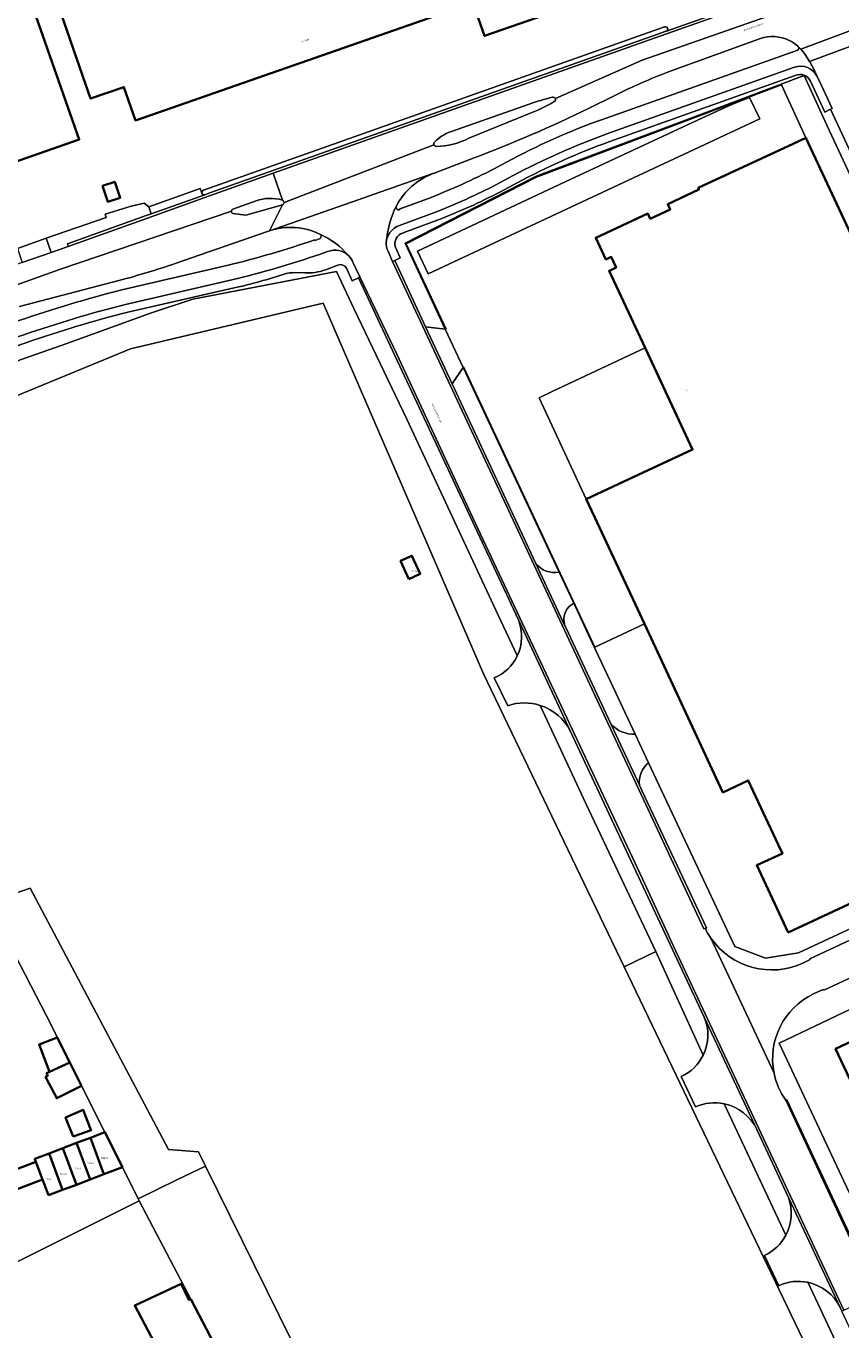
# Model space of a CAD drawing. Header units: metres. Extents: x 197700 to 204338, y 317132 to 325229.
# Tile 32 of 256: x 198815 to 198982, y 318902 to 319169. Entities that reach past the tile are written whole.
import ezdxf
from ezdxf.enums import TextEntityAlignment as Align

# ---------------------------------------------------------------- set-up
doc = ezdxf.new("R2010")
doc.units = ezdxf.units.M
for name, color, linetype, lineweight in [('B-WE-GR-GRAS-GV', 60, 'Continuous', 13), ('B-WE-IE-TERREINAFSCHEIDING_KUNSTMATIG_HEKWERK-G', 20, 'IE-TERREINAFSCHEIDING-KUNSTMATIG', 18), ('B-WE-IE-TERREINAFSCHEIDING_KUNSTMATIG_MUUR-G', 90, 'IE-TERREINAFSCHEIDING-KUNSTMATIG-DICHT', 18), ('B-WE-OG-BEBOUWING-GV', 7, 'Continuous', 35), ('B-WE-OG-BEBOUWING-T18', 10, 'Continuous', 18), ('B-WE-OG-TERREIN_CULTUURSCHEIDING-GV', 7, 'Continuous', 18), ('B-WE-OG-TERREIN_ERF-GV', 7, 'Continuous', 18), ('B-WE-OG-TOPOGRAFIE-T18', 10, 'Continuous', 18), ('B-WE-VH-VERHARDING_ASFALT-GV', 252, 'Continuous', 18), ('B-WE-VH-VERHARDING_BEDRIJFSVLOERPLAAT-GV', 252, 'Continuous', 18), ('B-WE-VH-VERHARDING_BETONSTRAATSTEEN-GV', 252, 'Continuous', 18), ('B-WE-VH-VERHARDING_GESLOTEN-GV', 252, 'Continuous', 18), ('B-WE-VH-VERHARDING_OPEN-GV', 252, 'Continuous', 18), ('B-WE-VH-VERHARDING_TEGEL-GV', 252, 'Continuous', 18)]:
    doc.layers.add(name, color=color, linetype=linetype, lineweight=lineweight)
doc.styles.add('NLCS-ISO-M200-T18', font='NLCS-ISO.ttf', dxfattribs={"height": 0.36})
doc.linetypes.add('IE-TERREINAFSCHEIDING-KUNSTMATIG', pattern='A,4,[82,NLCS.SHX,S=0.75,R=90,X=0,Y=0],4,-2', length=10)
doc.linetypes.add('IE-TERREINAFSCHEIDING-KUNSTMATIG-DICHT', pattern='A,8,-1,[82,NLCS.SHX,S=0.75,R=90,X=0,Y=0],-1', length=10)

msp = doc.modelspace()

# ---------------------------------------------------------------- linework, layer by layer
at = {"layer": 'B-WE-GR-GRAS-GV'}
for points in [[(198836.293, 319102.72), (198776.394, 319078.033), (198771.745, 319076.117), (198751.306, 319065.6), (198786.678, 318972.495), (198802.727, 318985.177), (198804.736, 318988.525), (198815.799, 318992.376), (198844.08, 318938.927), (198850.194, 318938.456), (198851.652, 318935.499), (198886.8, 318864.205), (198911.694, 318823.468), (198935.378, 318770.25), (199017.754, 318808.356), (198937.21, 318976.302), (198908.469, 319036.231), (198875.727, 319112.034)], [(198895.546, 319056.669), (198893.249, 319055.607), (198891.534, 319059.313), (198893.831, 319060.375)]]:
    msp.add_lwpolyline(points, close=True, dxfattribs=at)
at = {"layer": 'B-WE-IE-TERREINAFSCHEIDING_KUNSTMATIG_HEKWERK-G'}
for points in [[(198900.653, 319106.745), (198892.433, 319124.298), (198919.236, 319137.985), (198953.079, 319150.715), (198974.041, 319158.586), (198978.667, 319148.435), (199000.967, 319100.675)], [(198881.983, 319110.956), (198878.414, 319118.523)], [(198840.395, 319110.005), (198849.07, 319112.827)], [(198892.79, 319088.305), (198881.983, 319110.956)], [(198823.304, 319103.796), (198840.395, 319110.005)], [(198904.327, 319098.897), (198900.653, 319106.745)], [(198800.334, 319095.724), (198823.304, 319103.796)], [(198923.946, 319057), (198904.327, 319098.897)], [(198911.486, 319048.246), (198892.79, 319088.305)], [(198926.915, 319050.662), (198923.946, 319057)], [(198939.476, 319023.884), (198934.413, 319034.671), (198930.774, 319042.42), (198926.915, 319050.662)], [(198915.281, 319040.096), (198911.486, 319048.246)], [(199025.564, 319047.947), (199039.356, 319018.373), (199039.396, 319012.637), (199034.081, 319007.663), (199024.458, 319003.21), (198972.847, 318979.175), (198966.123, 318978.026), (198959.867, 318980.446), (198942.225, 319018.029)], [(198929.432, 319009.703), (198920.092, 319029.761)], [(198942.225, 319018.029), (198939.476, 319023.884)], [(198943.744, 318979.418), (198929.432, 319009.703)], [(198968.917, 318960.689), (199040.945, 318995.043)], [(198819.071, 318966.406), (198811.742, 318980.682)], [(198943.744, 318979.418), (198937.21, 318976.302)], [(198831.092, 318942.472), (198819.071, 318966.406)], [(198983.213, 318930.094), (198968.917, 318960.689)], [(198837.869, 318928.863), (198834.684, 318935.325)], [(198851.652, 318935.499), (198845.772, 318932.695)], [(198845.772, 318932.695), (198837.869, 318928.863)], [(198805.275, 318912.041), (198838.107, 318928.41)], [(198837.869, 318928.863), (198838.107, 318928.41)], [(198838.107, 318928.41), (198848.643, 318908.316)]]:
    msp.add_lwpolyline(points, dxfattribs=at)
at = {"layer": 'B-WE-IE-TERREINAFSCHEIDING_KUNSTMATIG_MUUR-G'}
msp.add_lwpolyline([(198941.515, 319102.892), (198922.524, 319093.965)], dxfattribs=at)
at = {"layer": 'B-WE-OG-BEBOUWING-GV'}
for points in [[(198826.517, 319158.595), (198828.163, 319153.873), (198834.971, 319156.247), (198837.351, 319149.42), (198906.331, 319173.469), (198908.697, 319166.679), (198949.87, 319181.024), (198942.59, 319201.977), (198922.248, 319194.824), (198919.877, 319201.657), (198899.004, 319194.379), (198894.201, 319208.147), (198893.79, 319208.007), (198893.861, 319207.799), (198889.14, 319206.152), (198866.358, 319198.537), (198859.104, 319204.671), (198815.775, 319189.608)], [(198736.745, 319153.174), (198748.807, 319118.576), (198825.826, 319145.476), (198813.758, 319180.029)], [(198830.565, 319136.011), (198831.693, 319132.725), (198834.228, 319133.595), (198833.1, 319136.881)], [(198893.249, 319055.607), (198895.546, 319056.669), (198893.831, 319060.375), (198891.534, 319059.313)], [(199050.962, 318956.172), (199035.357, 318989.174), (198989.109, 318966.923), (198984.574, 318964.818), (198985.854, 318962.058), (198980.474, 318959.496), (198993.282, 318932.369), (198998.733, 318934.853), (198999.996, 318932.206), (199004.507, 318934.341)], [(198823.882, 318956.716), (198821.322, 318961.799), (198817.626, 318960.37), (198819.73, 318954.821)], [(198818.945, 318953.8), (198819.086, 318953.525), (198821.227, 318949.4), (198826.295, 318951.926), (198823.882, 318956.716), (198819.73, 318954.821), (198819.154, 318954.558), (198819.388, 318954.009)], [(198824.603, 318941.559), (198828.254, 318942.874), (198828.102, 318943.269), (198826.664, 318947.005), (198823.058, 318945.484)], [(198822.49, 318939.195), (198825.242, 318931.729), (198828.039, 318932.794), (198825.299, 318940.265)], [(198825.299, 318940.265), (198828.039, 318932.794), (198830.851, 318933.865), (198828.117, 318941.339)], [(198834.684, 318935.325), (198831.092, 318942.472), (198828.117, 318941.339), (198830.851, 318933.865)], [(198810.203, 318933.834), (198809.176, 318936.529), (198806.311, 318935.442), (198805.119, 318938.581), (198796.687, 318935.379), (198799.062, 318929.124), (198801.309, 318929.977), (198807.046, 318932.155), (198808.267, 318928.94), (198818.32, 318932.769), (198816.956, 318936.406)], [(198819.543, 318929.559), (198822.422, 318930.655), (198819.672, 318938.122), (198816.729, 318937.001), (198816.956, 318936.406), (198818.32, 318932.769)], [(198825.242, 318931.729), (198822.49, 318939.195), (198819.672, 318938.122), (198822.422, 318930.655)], [(198834.777, 318884.444), (198846.988, 318888.571), (198846.152, 318890.174), (198852.691, 318893.588), (198852.247, 318894.543), (198855.066, 318896.015), (198848.643, 318908.316), (198848.221, 318908.173), (198846.694, 318911.454), (198837.198, 318907.033), (198842.561, 318896.763), (198831.39, 318890.93)]]:
    msp.add_lwpolyline(points, close=True, dxfattribs=at)
msp.add_lwpolyline([(199022.674, 319042.451), (198974.41, 319145.869), (198971.78, 319144.648), (198952.368, 319135.617), (198952.435, 319135.477), (198952.535, 319135.266), (198946.156, 319132.266), (198946.64, 319131.186), (198942.566, 319129.297), (198942.064, 319130.365), (198931.439, 319125.404), (198933.509, 319120.99), (198934.59, 319121.477), (198935.578, 319119.304), (198934.525, 319118.799), (198934.292, 319118.687), (198934.161, 319118.624), (198941.515, 319102.892), (198951.235, 319082.098), (198934.972, 319074.51), (198929.501, 319071.944), (198931.242, 319068.185), (198941.364, 319046.456), (198957.427, 319011.977), (198962.618, 319014.402), (198968.732, 319001.301), (198969.584, 318999.475), (198964.382, 318997.047), (198970.773, 318983.329), (199036.049, 319013.792)], dxfattribs=at)
at = {"layer": 'B-WE-OG-TERREIN_CULTUURSCHEIDING-GV'}
for points in [[(198965.087, 319166.169), (198961.913, 319165.027), (198946.315, 319159.318)], [(198972.876, 319164.473), (198972.73, 319164.616)], [(198932.595, 319149.562), (198971.606, 319163.405), (198971.638, 319163.358), (198972.691, 319163.772)], [(198890.329, 319120.753), (198896.656, 319107.159), (198900.653, 319106.745), (198892.433, 319124.298), (198919.236, 319137.985), (198953.079, 319150.715), (198974.041, 319158.586), (198978.667, 319148.435), (199000.967, 319100.675), (199001.115, 319105.195), (199000.35, 319106.829), (198979.428, 319151.684), (198978.247, 319151.106), (198975.329, 319157.448)], [(198972.226, 319158.588), (198934.314, 319145.103)], [(198935.342, 319154.531), (198929.946, 319151.841)], [(198906.58, 319141.764), (198898.619, 319138.706), (198898.459, 319138.651), (198898.298, 319138.593)], [(198910.493, 319139.451), (198913.164, 319140.879)], [(198915.383, 319136.664), (198912.701, 319135.207)], [(198891.293, 319131.13), (198891.257, 319131.246), (198897.766, 319133.659)], [(198890.671, 319131.888), (198890.66, 319131.866)], [(198899.943, 319129.371), (198892.056, 319126.428)], [(198864.716, 319126.835), (198864.706, 319126.832), (198864.518, 319126.768), (198864.32, 319126.697), (198845.433, 319120.125)], [(198873.974, 319124.986), (198874.001, 319124.854), (198874.956, 319125.184)], [(198890.462, 319123.487), (198891.472, 319121.275), (198890.329, 319120.753)], [(198834.566, 319114.755), (198855.993, 319119.716)], [(198878.667, 319119.826), (198876.183, 319118.855)], [(198915.603, 319047.282), (198882.934, 319117.236), (198881.655, 319116.633), (198880.488, 319119.166)], [(198748.3, 319067.106), (198748.373, 319066.489), (198749.227, 319068.23), (198750.501, 319069.326), (198768.422, 319079.841), (198774.226, 319083.317), (198783.713, 319088.998), (198786.674, 319090.465), (198790.579, 319092.108), (198800.334, 319095.724), (198823.304, 319103.796), (198840.395, 319110.005), (198849.07, 319112.827), (198878.414, 319118.523), (198881.983, 319110.956), (198892.79, 319088.305), (198911.486, 319048.246), (198915.281, 319040.096), (198915.384, 319039.864)], [(198833.952, 319116.649), (198813.625, 319111.345)], [(198871.935, 319118.232), (198869.856, 319118.272)], [(198857.478, 319115.137), (198835.743, 319110.19)], [(198923.946, 319057), (198904.327, 319098.897), (198902.076, 319095.513), (198918.16, 319060.956), (198919.094, 319058.949), (198919.166, 319058.796)], [(198939.476, 319023.884), (198934.413, 319034.671), (198930.774, 319042.42), (198926.915, 319050.662)], [(199025.564, 319047.947), (199039.356, 319018.373), (199039.396, 319012.637), (199034.081, 319007.663), (199024.458, 319003.21), (198972.847, 318979.175), (198966.123, 318978.026), (198959.867, 318980.446), (198942.225, 319018.029)], [(198925.136, 319046.063), (198925.377, 319045.548), (198934.543, 319025.962)], [(198920.092, 319029.761), (198929.432, 319009.703), (198943.744, 318979.418), (198953.4, 318958.22)], [(198953.571, 318966.017), (198926.216, 319024.555)], [(198940.376, 319013.416), (198940.918, 319012.249), (198954.048, 318984.252)], [(198983.213, 318930.094), (198968.917, 318960.689), (199040.945, 318995.043), (199041.225, 318995.176), (199048.714, 318998.704), (199057.23, 319002.716), (199058.671, 319003.399), (199055.889, 319009.534)], [(198973.879, 318977.094), (198975.284, 318977.759), (198975.191, 318977.906), (199034.594, 319005.656)], [(199037.477, 318999.221), (198978.024, 318971.497), (198977.933, 318971.66), (198975.939, 318970.735)], [(198954.048, 318984.252), (198953.868, 318984.183), (198954.102, 318983.56)], [(198957.688, 318948.272), (198970.287, 318921.373)], [(198970.287, 318948.981), (198970.473, 318949.063), (198989.072, 318909.282), (198993.701, 318899.381)], [(198970.839, 318929.121), (198964.392, 318943.011)], [(198974.804, 318911.759), (199022.274, 318810.447), (199025.216, 318804.169), (199027.632, 318805.454), (199028.142, 318806.569), (199027.34, 318808.286), (198981.724, 318905.842), (198981.371, 318906.597)]]:
    msp.add_lwpolyline(points, dxfattribs=at)
for points in [[(198970.957, 319165.785, 0.1983393), (198965.087, 319166.169)], [(198972.73, 319164.616, 0.065953), (198970.957, 319165.785)], [(198972.691, 319163.772, 0.5163011), (198972.876, 319164.473)], [(198946.315, 319159.318, 0.028367), (198935.342, 319154.531)], [(198975.329, 319157.448, 0.4125248), (198972.226, 319158.588)], [(198929.946, 319151.841, -0.0228541), (198906.58, 319141.764)], [(198913.164, 319140.879, -0.0363673), (198932.595, 319149.562)], [(198934.314, 319145.103, 0.0348741), (198915.383, 319136.664)], [(198898.298, 319138.593, 0.187853), (198890.671, 319131.888)], [(198897.766, 319133.659, 0.0255862), (198910.493, 319139.451)], [(198912.701, 319135.207, -0.0279382), (198899.943, 319129.371)], [(198890.66, 319131.866, 0.6347491), (198891.293, 319131.13)], [(198875.015, 319126.161, 0.1955732), (198864.716, 319126.835)], [(198855.993, 319119.716, 0.0226395), (198873.974, 319124.986)], [(198874.956, 319125.184, 0.6171093), (198875.015, 319126.161)], [(198892.056, 319126.428, 0.4139383), (198890.462, 319123.487)], [(198845.433, 319120.125, -0.0156902), (198833.952, 319116.649)], [(198880.488, 319119.166, 0.3585189), (198878.667, 319119.826)], [(198867.944, 319118.022, -0.0207872), (198857.478, 319115.137)], [(198869.856, 319118.272, 0.0782092), (198867.944, 319118.022)], [(198876.183, 319118.855, -0.1026663), (198871.935, 319118.232)], [(198793.052, 319100.476, -0.040736), (198834.566, 319114.755)], [(198835.743, 319110.19, 0.0413102), (198795.115, 319096.126)], [(198919.166, 319058.796, 0.2742731), (198923.946, 319057)], [(198926.915, 319050.662, 0.3824565), (198925.136, 319046.063)], [(198915.384, 319039.864, 0.2123434), (198915.603, 319047.282)], [(198926.216, 319024.555, 0.1991544), (198920.092, 319029.761)], [(198934.543, 319025.962, 0.2315521), (198939.476, 319023.884)], [(198942.225, 319018.029, 0.2651043), (198940.376, 319013.416)], [(198954.102, 318983.56, 0.0274798), (198954.981, 318982.139)], [(198954.981, 318982.139, 0.3654175), (198973.879, 318977.094)], [(198975.939, 318970.735, 0.3443278), (198967.875, 318954.545)], [(198953.4, 318958.22, 0.2204618), (198953.571, 318966.017)], [(198967.875, 318954.545, 0.1043192), (198970.287, 318948.981)], [(198964.392, 318943.011, 0.2331029), (198957.688, 318948.272)], [(198970.287, 318921.373, 0.2137694), (198970.839, 318929.121)], [(198981.371, 318906.597, 0.2333043), (198974.804, 318911.759)]]:
    msp.add_lwpolyline(points, format="xyb", dxfattribs=at)
msp.add_lwpolyline([(198819.05, 319125.305), (198820.066, 319122.409), (198823.587, 319123.642), (198823.438, 319124.149), (198839.5, 319129.933), (198840.524, 319130.299), (198840.06, 319131.738), (198839.106, 319132.468), (198836.455, 319131.897), (198831.126, 319130.209), (198831.327, 319129.566)], close=True, dxfattribs=at)
at = {"layer": 'B-WE-OG-TERREIN_ERF-GV'}
for points in [[(199000.967, 319100.675), (198978.667, 319148.435), (198974.041, 319158.586), (198953.079, 319150.715), (198919.236, 319137.985), (198892.433, 319124.298), (198900.653, 319106.745), (198900.832, 319106.726), (198892.688, 319124.18), (198919.314, 319137.813), (198953.013, 319150.494), (198969.433, 319156.666), (198974.41, 319145.869), (199022.674, 319042.451)], [(198915.384, 319039.864), (198915.281, 319040.096), (198911.486, 319048.246), (198892.79, 319088.305), (198881.983, 319110.956), (198878.414, 319118.523), (198849.07, 319112.827), (198840.395, 319110.005), (198823.304, 319103.796), (198800.334, 319095.724), (198790.579, 319092.108), (198786.674, 319090.465), (198783.713, 319088.998), (198774.226, 319083.317), (198776.394, 319078.033)], [(198776.394, 319078.033), (198836.293, 319102.72), (198875.727, 319112.034), (198908.469, 319036.231), (198937.21, 318976.302), (198943.744, 318979.418), (198929.432, 319009.703), (198920.092, 319029.761)], [(199036.049, 319013.792), (198970.773, 318983.329), (198964.382, 318997.047), (198969.584, 318999.475), (198968.732, 319001.301), (198962.618, 319014.402), (198957.427, 319011.977), (198941.364, 319046.456), (198931.229, 319041.679), (198904.403, 319099.011), (198904.327, 319098.897), (198923.946, 319057), (198926.915, 319050.662), (198930.774, 319042.42), (198934.413, 319034.671), (198939.476, 319023.884), (198942.225, 319018.029), (198959.867, 318980.446), (198966.123, 318978.026), (198972.847, 318979.175), (199024.458, 319003.21)], [(198913.483, 319029.701), (198910.687, 319035.402)], [(198811.742, 318980.682), (198819.071, 318966.406), (198831.092, 318942.472), (198834.684, 318935.325), (198837.869, 318928.863), (198845.772, 318932.695), (198851.652, 318935.499), (198850.194, 318938.456), (198844.08, 318938.927), (198815.799, 318992.376), (198804.736, 318988.525)], [(198810.203, 318933.834), (198816.956, 318936.406), (198816.729, 318937.001), (198819.672, 318938.122), (198822.49, 318939.195), (198825.299, 318940.265), (198828.117, 318941.339), (198831.092, 318942.472), (198819.071, 318966.406), (198811.742, 318980.682)], [(198953.4, 318958.22), (198943.744, 318979.418), (198937.21, 318976.302), (199017.754, 318808.356), (199022.274, 318810.447), (198974.804, 318911.759)], [(198951.811, 318947.65), (198948.867, 318953.84)], [(198970.287, 318921.373), (198957.688, 318948.272)], [(198805.275, 318912.041), (198838.107, 318928.41), (198837.869, 318928.863), (198834.684, 318935.325), (198830.851, 318933.865), (198828.039, 318932.794), (198825.242, 318931.729), (198822.422, 318930.655), (198819.543, 318929.559), (198818.32, 318932.769), (198808.267, 318928.94)], [(198968.848, 318911.061), (198965.901, 318917.24)]]:
    msp.add_lwpolyline(points, dxfattribs=at)
for points in [[(198910.687, 319035.402, 0.1833449), (198915.384, 319039.864)], [(198920.092, 319029.761, 0.1616052), (198913.483, 319029.701)], [(198948.867, 318953.84, 0.174933), (198953.4, 318958.22)], [(198957.688, 318948.272, 0.1572446), (198951.811, 318947.65)], [(198965.901, 318917.24, 0.1628049), (198970.287, 318921.373)], [(198974.804, 318911.759, 0.1631985), (198968.848, 318911.061)]]:
    msp.add_lwpolyline(points, format="xyb", dxfattribs=at)
for points in [[(198819.086, 318953.525), (198818.945, 318953.8), (198819.388, 318954.009), (198819.154, 318954.558), (198819.73, 318954.821), (198817.626, 318960.37), (198821.322, 318961.799), (198823.882, 318956.716), (198826.295, 318951.926), (198821.227, 318949.4)], [(198828.254, 318942.874), (198824.603, 318941.559), (198823.058, 318945.484), (198826.664, 318947.005), (198828.102, 318943.269)], [(198848.643, 318908.316), (198855.066, 318896.015), (198857.211, 318892.346), (198863.056, 318880.655), (198867.952, 318870.85), (198869.021, 318871.215), (198875.091, 318857.634), (198895.035, 318822.467), (198897.03, 318818.939), (198901.723, 318810.642), (198903.964, 318806.681), (198917.829, 318782.167), (198926.897, 318766.327), (198935.378, 318770.25), (198911.694, 318823.468), (198886.8, 318864.205), (198851.652, 318935.499), (198845.772, 318932.695), (198837.869, 318928.863), (198838.107, 318928.41)]]:
    msp.add_lwpolyline(points, close=True, dxfattribs=at)
at = {"layer": 'B-WE-VH-VERHARDING_ASFALT-GV'}
for points in [[(198923.182, 319153.876), (198940.933, 319161.713), (199006.674, 319184.79), (199025.081, 319192.994), (199025.567, 319193.588)], [(199025.081, 319192.994), (199006.674, 319184.79), (198940.933, 319161.713), (198923.182, 319153.876)], [(199004.776, 319187.936), (198955.559, 319170.509), (198944.763, 319166.696), (198865.464, 319138.589), (198867.396, 319133.112)], [(198972.73, 319164.616), (198972.876, 319164.473), (198973.352, 319164.003), (198984.879, 319168.28)], [(198946.315, 319159.318), (198961.913, 319165.027), (198965.087, 319166.169)], [(198983.366, 319164.526), (198975.129, 319161.494), (198975.177, 319161.414), (198975.664, 319160.513), (198976.208, 319159.462), (198976.7, 319158.427), (198976.701, 319158.425), (198977.523, 319156.71), (198979.749, 319151.849), (198979.428, 319151.684), (199000.35, 319106.829)], [(198929.946, 319151.841), (198935.342, 319154.531)], [(198901.763, 319147.105), (198917.798, 319152.73)], [(198917.53, 319150.669), (198905.479, 319145.784)], [(198867.697, 319132.619), (198898.353, 319144.445)], [(198898.353, 319144.445), (198867.697, 319132.619)], [(198867.365, 319132.147), (198864.706, 319126.832), (198864.716, 319126.835), (198881.47, 319132.702), (198898.298, 319138.593), (198898.459, 319138.651), (198898.619, 319138.706), (198906.58, 319141.764)], [(198867.396, 319133.112), (198865.464, 319138.589), (198851.504, 319133.641), (198839.758, 319129.447), (198823.587, 319123.642), (198820.066, 319122.409), (198814.164, 319120.341), (198778.287, 319107.771)], [(198898.298, 319138.593), (198881.47, 319132.702), (198864.716, 319126.835)], [(198857.267, 319131.268), (198861.982, 319132.956)], [(198749.008, 319089.306), (198751.394, 319085.72), (198777.284, 319101.242), (198794.592, 319109.192), (198821.798, 319118.896), (198856.937, 319130.82)], [(198856.937, 319130.82), (198821.798, 319118.896), (198794.592, 319109.192), (198777.284, 319101.242), (198751.394, 319085.72), (198753.842, 319082.041)], [(198864.706, 319126.832), (198867.365, 319132.147), (198859.913, 319130.019), (198857.243, 319130.355)], [(198890.66, 319131.866), (198890.671, 319131.888)], [(198845.433, 319120.125), (198864.32, 319126.697), (198864.518, 319126.768), (198864.706, 319126.832)], [(198954.102, 318983.56), (198953.868, 318984.183), (198953.513, 318984.047), (198889.907, 319120.546), (198888.891, 319122.835)], [(198881.783, 319120.444), (198883.225, 319117.392), (198890.821, 319101.456), (198906.273, 319068.142), (198940.964, 318994.26), (198947.351, 318980.495), (198982.177, 318906.054), (198988.794, 318909.152), (198970.287, 318948.981)], [(198813.625, 319111.345), (198833.952, 319116.649)], [(199034.594, 319005.656), (198975.191, 318977.906), (198975.284, 318977.759), (198973.879, 318977.094)], [(198975.939, 318970.735), (198977.933, 318971.66), (198978.024, 318971.497), (199037.477, 318999.221)], [(198954.981, 318982.139), (198967.875, 318954.545)], [(198967.875, 318954.545), (198954.981, 318982.139)]]:
    msp.add_lwpolyline(points, dxfattribs=at)
msp.add_lwpolyline([(198975.129, 319161.494), (198983.366, 319164.526), (198983.619, 319165.283), (198984.079, 319166.459), (198984.879, 319168.28), (198973.352, 319164.003), (198973.366, 319163.99), (198973.844, 319163.45), (198974.255, 319162.907), (198974.683, 319162.245)], close=True, dxfattribs=at)
for points in [[(198965.087, 319166.169, -0.1983393), (198970.957, 319165.785)], [(198970.957, 319165.785, -0.065953), (198972.73, 319164.616)], [(198935.342, 319154.531, -0.028367), (198946.315, 319159.318)], [(198917.798, 319152.73, -0.0230567), (198922.587, 319154.159)], [(198922.587, 319154.159, -0.3876682), (198923.182, 319153.876)], [(198923.182, 319153.876, -0.3857695), (198922.955, 319153.257)], [(198906.58, 319141.764, 0.0228541), (198929.946, 319151.841)], [(198922.955, 319153.257, -0.0381953), (198917.53, 319150.669)], [(198898.508, 319145.021, -0.105231), (198901.763, 319147.105)], [(198905.479, 319145.784, -0.1188467), (198898.842, 319144.102)], [(198898.353, 319144.445, -0.3139287), (198898.508, 319145.021)], [(198898.842, 319144.102, -0.3153196), (198898.353, 319144.445)], [(198890.671, 319131.888, -0.187853), (198898.298, 319138.593)], [(198861.982, 319132.956, -0.1625238), (198867.396, 319133.112)], [(198867.697, 319132.619, -0.2981323), (198867.365, 319132.147)], [(198867.396, 319133.112, -0.2974977), (198867.697, 319132.619)], [(198856.937, 319130.82, -0.3134331), (198857.267, 319131.268)], [(198857.243, 319130.355, -0.3148901), (198856.937, 319130.82)], [(198888.587, 319124.413, -0.0956899), (198890.66, 319131.866)], [(198864.716, 319126.835, -0.1955732), (198875.015, 319126.161)], [(198875.015, 319126.161, -0.1129342), (198880.922, 319121.726)], [(198888.891, 319122.835, -0.1227788), (198888.587, 319124.413)], [(198880.922, 319121.726, -0.0677075), (198881.783, 319120.444)], [(198833.952, 319116.649, 0.0156902), (198845.433, 319120.125)], [(198954.981, 318982.139, -0.0274798), (198954.102, 318983.56)], [(198973.879, 318977.094, -0.3654175), (198954.981, 318982.139)], [(198967.875, 318954.545, -0.3443278), (198975.939, 318970.735)], [(198970.287, 318948.981, -0.1043192), (198967.875, 318954.545)]]:
    msp.add_lwpolyline(points, format="xyb", dxfattribs=at)
at = {"layer": 'B-WE-VH-VERHARDING_BEDRIJFSVLOERPLAAT-GV'}
msp.add_lwpolyline([(198929.501, 319071.944), (198934.972, 319074.51), (198951.235, 319082.098), (198941.515, 319102.892), (198922.524, 319093.965), (198919.83, 319092.639)], close=True, dxfattribs=at)
at = {"layer": 'B-WE-VH-VERHARDING_BETONSTRAATSTEEN-GV'}
for points in [[(198967.483, 319175.275), (198965.527, 319174.584), (198959.248, 319172.375), (198945.863, 319167.665), (198945.825, 319167.65), (198945.789, 319167.639), (198943.906, 319166.964), (198852.551, 319134.587), (198851.532, 319134.212), (198851.499, 319134.202), (198840.524, 319130.299), (198839.5, 319129.933), (198823.438, 319124.149), (198823.587, 319123.642), (198839.758, 319129.447), (198851.504, 319133.641), (198865.464, 319138.589), (198944.763, 319166.696), (198955.559, 319170.509), (199004.776, 319187.936)], [(198945.457, 319168.533), (198876.673, 319144.161), (198851.238, 319135.133)], [(198851.499, 319134.202), (198851.532, 319134.212), (198852.551, 319134.587), (198943.906, 319166.964), (198945.789, 319167.639), (198945.825, 319167.65), (198945.863, 319167.665)], [(198976.7, 319158.427), (198976.208, 319159.462), (198975.664, 319160.513), (198975.177, 319161.414), (198975.129, 319161.494), (198974.683, 319162.245), (198974.255, 319162.907), (198973.844, 319163.45), (198973.366, 319163.99), (198973.352, 319164.003), (198972.876, 319164.473)], [(198972.691, 319163.772), (198971.638, 319163.358), (198971.606, 319163.405), (198932.595, 319149.562)], [(198933.672, 319146.636), (198972.048, 319160.312)], [(198917.798, 319152.73), (198901.763, 319147.105)], [(198905.479, 319145.784), (198917.53, 319150.669)], [(198913.164, 319140.879), (198910.493, 319139.451)], [(198911.911, 319136.714), (198914.555, 319138.135)], [(198850.916, 319134.504), (198850.567, 319135.464), (198840.06, 319131.738), (198840.524, 319130.299), (198851.499, 319134.202)], [(198861.982, 319132.956), (198857.267, 319131.268)], [(198897.766, 319133.659), (198891.257, 319131.246), (198891.293, 319131.13)], [(198857.243, 319130.355), (198859.913, 319130.019), (198867.365, 319132.147)], [(198891.274, 319127.928), (198899.221, 319130.868)], [(198874.956, 319125.184), (198874.001, 319124.854), (198873.974, 319124.986)], [(198874.976, 319122.02), (198876.615, 319122.584)], [(198855.993, 319119.716), (198834.566, 319114.755)], [(198835.325, 319111.784), (198857.038, 319116.789)], [(198919.166, 319058.796), (198925.136, 319046.063)], [(198926.915, 319050.662), (198923.946, 319057)], [(198934.543, 319025.962), (198934.597, 319025.846), (198940.376, 319013.416)], [(198942.225, 319018.029), (198939.476, 319023.884)]]:
    msp.add_lwpolyline(points, dxfattribs=at)
for points in [[(198945.863, 319167.665, 1.0122333), (198945.457, 319168.533)], [(198972.876, 319164.473, -0.5163011), (198972.691, 319163.772)], [(198972.048, 319160.312, -0.3625218), (198976.7, 319158.427)], [(198922.587, 319154.159, 0.0230567), (198917.798, 319152.73)], [(198923.182, 319153.876, 0.3876682), (198922.587, 319154.159)], [(198922.955, 319153.257, 0.3857695), (198923.182, 319153.876)], [(198917.53, 319150.669, 0.0381953), (198922.955, 319153.257)], [(198932.595, 319149.562, 0.0363673), (198913.164, 319140.879)], [(198901.763, 319147.105, 0.105231), (198898.508, 319145.021)], [(198898.842, 319144.102, 0.1188467), (198905.479, 319145.784)], [(198914.555, 319138.135, -0.0345002), (198933.672, 319146.636)], [(198898.508, 319145.021, 0.3139287), (198898.353, 319144.445)], [(198898.353, 319144.445, 0.3153196), (198898.842, 319144.102)], [(198910.493, 319139.451, -0.0255862), (198897.766, 319133.659)], [(198851.238, 319135.133, 0.4322756), (198850.916, 319134.504)], [(198899.221, 319130.868, 0.026844), (198911.911, 319136.714)], [(198851.499, 319134.202, -0.3917072), (198850.916, 319134.504)], [(198850.916, 319134.504, 0.3917072), (198851.499, 319134.202)], [(198867.396, 319133.112, 0.1625238), (198861.982, 319132.956)], [(198867.365, 319132.147, 0.2981323), (198867.697, 319132.619)], [(198867.697, 319132.619, 0.2974977), (198867.396, 319133.112)], [(198857.267, 319131.268, 0.3134331), (198856.937, 319130.82)], [(198856.937, 319130.82, 0.3148901), (198857.243, 319130.355)], [(198890.66, 319131.866, 0.0956899), (198888.587, 319124.413)], [(198891.293, 319131.13, -0.6347491), (198890.66, 319131.866)], [(198888.587, 319124.413, -0.2899903), (198891.274, 319127.928)], [(198873.974, 319124.986, -0.0226395), (198855.993, 319119.716)], [(198875.015, 319126.161, -0.6171093), (198874.956, 319125.184)], [(198880.922, 319121.726, 0.1129342), (198875.015, 319126.161)], [(198857.038, 319116.789, 0.0238692), (198874.976, 319122.02)], [(198876.615, 319122.584, -0.2965667), (198880.922, 319121.726)], [(198834.566, 319114.755, 0.040736), (198793.052, 319100.476)], [(198794.303, 319097.628, -0.04183), (198835.325, 319111.784)], [(198923.946, 319057, -0.2742731), (198919.166, 319058.796)], [(198925.136, 319046.063, -0.3824565), (198926.915, 319050.662)], [(198939.476, 319023.884, -0.2315521), (198934.543, 319025.962)], [(198940.376, 319013.416, -0.2651043), (198942.225, 319018.029)]]:
    msp.add_lwpolyline(points, format="xyb", dxfattribs=at)
for points in [[(198946.156, 319132.266), (198952.535, 319135.266), (198952.435, 319135.477), (198952.368, 319135.617), (198971.78, 319144.648), (198974.41, 319145.869), (198969.433, 319156.666), (198953.013, 319150.494), (198919.314, 319137.813), (198892.688, 319124.18), (198900.832, 319106.726), (198900.653, 319106.745), (198904.327, 319098.897), (198904.403, 319099.011), (198931.229, 319041.679), (198941.364, 319046.456), (198931.242, 319068.185), (198929.501, 319071.944), (198919.83, 319092.639), (198922.524, 319093.965), (198941.515, 319102.892), (198934.161, 319118.624), (198934.292, 319118.687), (198934.525, 319118.799), (198935.578, 319119.304), (198934.59, 319121.477), (198933.509, 319120.99), (198931.439, 319125.404), (198942.064, 319130.365), (198942.566, 319129.297), (198946.64, 319131.186)], [(198946.445, 319141.073), (198964.977, 319149.739), (198962.894, 319154.084), (198959.378, 319152.747), (198953.255, 319149.926), (198925.195, 319136.817), (198894.989, 319122.696), (198897.176, 319118.049)], [(198946.445, 319141.073), (198897.176, 319118.049), (198894.989, 319122.696), (198925.195, 319136.817), (198953.255, 319149.926), (198959.378, 319152.747), (198962.894, 319154.084), (198964.977, 319149.739)], [(198953.868, 318984.183), (198954.048, 318984.252), (198940.918, 319012.249), (198940.376, 319013.416), (198934.597, 319025.846), (198934.543, 319025.962), (198925.377, 319045.548), (198925.136, 319046.063), (198919.166, 319058.796), (198919.094, 319058.949), (198918.16, 319060.956), (198902.076, 319095.513), (198896.656, 319107.159), (198890.329, 319120.753), (198889.907, 319120.546), (198953.513, 318984.047)], [(198964.392, 318943.011), (198970.839, 318929.121), (198981.371, 318906.597), (198981.724, 318905.842), (198982.177, 318906.054), (198947.351, 318980.495), (198940.964, 318994.26), (198906.273, 319068.142), (198890.821, 319101.456), (198883.225, 319117.392), (198882.934, 319117.236), (198915.603, 319047.282), (198926.216, 319024.555), (198953.571, 318966.017)], [(198904.327, 319098.897), (198900.653, 319106.745), (198896.656, 319107.159), (198902.076, 319095.513)], [(198970.473, 318949.063), (198970.287, 318948.981), (198988.794, 318909.152), (198989.072, 318909.282)]]:
    msp.add_lwpolyline(points, close=True, dxfattribs=at)
at = {"layer": 'B-WE-VH-VERHARDING_GESLOTEN-GV'}
msp.add_lwpolyline([(198810.184, 318873.495), (198819.751, 318878.227), (198812.496, 318894.788), (198817.076, 318896.794), (198819.211, 318892.188), (198821.922, 318893.424), (198823.738, 318889.717), (198827.141, 318891.383), (198831.19, 318883.115), (198834.777, 318884.444), (198831.39, 318890.93), (198842.561, 318896.763), (198837.198, 318907.033), (198846.694, 318911.454), (198848.221, 318908.173), (198848.643, 318908.316), (198838.107, 318928.41), (198805.275, 318912.041), (198799.205, 318910.661), (198799.092, 318910.637), (198800.381, 318905.761), (198803.405, 318894.319), (198805.024, 318889.319), (198810.036, 318873.834)], close=True, dxfattribs=at)
at = {"layer": 'B-WE-VH-VERHARDING_OPEN-GV'}
for points in [[(198945.863, 319167.665), (198959.248, 319172.375), (198958.967, 319173.184), (198975.701, 319179.08), (198983.391, 319181.79), (198982.402, 319184.673), (198998.413, 319191.069), (198998.505, 319202.477), (198964.002, 319209.391), (198957.898, 319210.614), (198937.232, 319215.818), (198934.394, 319216.271), (198927.267, 319217.41), (198927.226, 319217.417), (198927.217, 319217.418), (198918.314, 319217.72), (198913.859, 319217.901), (198886.652, 319219.005), (198886.548, 319219.001), (198852.147, 319210.963), (198812.798, 319201.243), (198754.354, 319178.56), (198724.802, 319158.866), (198727.706, 319150.501)], [(198851.238, 319135.133), (198876.673, 319144.161), (198945.457, 319168.533)], [(198813.183, 319123.23), (198819.05, 319125.305), (198831.327, 319129.566), (198831.126, 319130.209), (198836.455, 319131.897), (198839.106, 319132.468), (198840.06, 319131.738), (198850.567, 319135.464), (198850.916, 319134.504)], [(198926.216, 319024.555), (198915.603, 319047.282)], [(198910.687, 319035.402), (198913.483, 319029.701)], [(198964.392, 318943.011), (198953.571, 318966.017)], [(198948.867, 318953.84), (198951.811, 318947.65)], [(198981.371, 318906.597), (198970.839, 318929.121)], [(198965.901, 318917.24), (198968.848, 318911.061)]]:
    msp.add_lwpolyline(points, dxfattribs=at)
for points in [[(198889.14, 319206.152), (198893.861, 319207.799), (198893.79, 319208.007), (198894.201, 319208.147), (198899.004, 319194.379), (198919.877, 319201.657), (198922.248, 319194.824), (198942.59, 319201.977), (198949.87, 319181.024), (198908.697, 319166.679), (198906.331, 319173.469), (198837.351, 319149.42), (198834.971, 319156.247), (198828.163, 319153.873), (198826.517, 319158.595), (198815.775, 319189.608), (198859.104, 319204.671), (198866.358, 319198.537)], [(198813.758, 319180.029), (198825.826, 319145.476), (198748.807, 319118.576), (198736.745, 319153.174)], [(198830.565, 319136.011), (198833.1, 319136.881), (198834.228, 319133.595), (198831.693, 319132.725)], [(198813.183, 319123.23), (198814.164, 319120.341), (198820.066, 319122.409), (198819.05, 319125.305)], [(199003.313, 318887.213), (199012.847, 318891.783), (199050.703, 318909.573), (199075.218, 318921.337), (199066.255, 318940.79), (199054.112, 318967.149), (199040.945, 318995.043), (198968.917, 318960.689), (198983.213, 318930.094), (198997.515, 318899.967), (199000.909, 318892.761)], [(199050.962, 318956.172), (199004.507, 318934.341), (198999.996, 318932.206), (198998.733, 318934.853), (198993.282, 318932.369), (198980.474, 318959.496), (198985.854, 318962.058), (198984.574, 318964.818), (198989.109, 318966.923), (199035.357, 318989.174)]]:
    msp.add_lwpolyline(points, close=True, dxfattribs=at)
for points in [[(198945.457, 319168.533, -1.0122333), (198945.863, 319167.665)], [(198850.916, 319134.504, -0.4322756), (198851.238, 319135.133)], [(198915.603, 319047.282, -0.2123434), (198915.384, 319039.864)], [(198915.384, 319039.864, -0.1833449), (198910.687, 319035.402)], [(198913.483, 319029.701, -0.1616052), (198920.092, 319029.761)], [(198920.092, 319029.761, -0.1991544), (198926.216, 319024.555)], [(198953.571, 318966.017, -0.2204618), (198953.4, 318958.22)], [(198953.4, 318958.22, -0.174933), (198948.867, 318953.84)], [(198951.811, 318947.65, -0.1572446), (198957.688, 318948.272)], [(198957.688, 318948.272, -0.2331029), (198964.392, 318943.011)], [(198970.839, 318929.121, -0.2137694), (198970.287, 318921.373)], [(198970.287, 318921.373, -0.1628049), (198965.901, 318917.24)], [(198968.848, 318911.061, -0.1631985), (198974.804, 318911.759)], [(198974.804, 318911.759, -0.2333043), (198981.371, 318906.597)]]:
    msp.add_lwpolyline(points, format="xyb", dxfattribs=at)
at = {"layer": 'B-WE-VH-VERHARDING_TEGEL-GV'}
for points in [[(198972.048, 319160.312), (198933.672, 319146.636)], [(198934.314, 319145.103), (198972.226, 319158.588)], [(198975.329, 319157.448), (198978.247, 319151.106), (198979.428, 319151.684), (198979.749, 319151.849), (198977.523, 319156.71), (198976.701, 319158.425), (198976.7, 319158.427)], [(198914.555, 319138.135), (198911.911, 319136.714)], [(198912.701, 319135.207), (198915.383, 319136.664)], [(198899.221, 319130.868), (198891.274, 319127.928)], [(198892.056, 319126.428), (198899.943, 319129.371)], [(198876.615, 319122.584), (198874.976, 319122.02)], [(198888.891, 319122.835), (198889.907, 319120.546), (198890.329, 319120.753), (198891.472, 319121.275), (198890.462, 319123.487)], [(198876.183, 319118.855), (198878.667, 319119.826)], [(198880.488, 319119.166), (198881.655, 319116.633), (198882.934, 319117.236), (198883.225, 319117.392), (198881.783, 319120.444)], [(198857.038, 319116.789), (198835.325, 319111.784)], [(198869.856, 319118.272), (198871.935, 319118.232)], [(198835.743, 319110.19), (198857.478, 319115.137)]]:
    msp.add_lwpolyline(points, dxfattribs=at)
for points in [[(198976.7, 319158.427, 0.3625218), (198972.048, 319160.312)], [(198972.226, 319158.588, -0.4125248), (198975.329, 319157.448)], [(198933.672, 319146.636, 0.0345002), (198914.555, 319138.135)], [(198915.383, 319136.664, -0.0348741), (198934.314, 319145.103)], [(198911.911, 319136.714, -0.026844), (198899.221, 319130.868)], [(198899.943, 319129.371, 0.0279382), (198912.701, 319135.207)], [(198891.274, 319127.928, 0.2899903), (198888.587, 319124.413)], [(198888.587, 319124.413, 0.1227788), (198888.891, 319122.835)], [(198890.462, 319123.487, -0.4139383), (198892.056, 319126.428)], [(198874.976, 319122.02, -0.0238692), (198857.038, 319116.789)], [(198880.922, 319121.726, 0.2965667), (198876.615, 319122.584)], [(198881.783, 319120.444, 0.0677075), (198880.922, 319121.726)], [(198878.667, 319119.826, -0.3585189), (198880.488, 319119.166)], [(198857.478, 319115.137, 0.0207872), (198867.944, 319118.022)], [(198867.944, 319118.022, -0.0782092), (198869.856, 319118.272)], [(198871.935, 319118.232, 0.1026663), (198876.183, 319118.855)], [(198835.325, 319111.784, 0.04183), (198794.303, 319097.628)], [(198795.115, 319096.126, -0.0413102), (198835.743, 319110.19)]]:
    msp.add_lwpolyline(points, format="xyb", dxfattribs=at)

# ---------------------------------------------------------------- texts
at = {"layer": 'B-WE-OG-BEBOUWING-T18', "style": 'NLCS-ISO-M200-T18'}
for s, rotation, p in [('16-16A', 19.2, (198872.037, 319165.749)), ('3', 25.1, (198949.999, 319094.189))]:
    msp.add_text(s, height=0.36, rotation=rotation, dxfattribs=at).set_placement(p, align=Align.MIDDLE)
for s, p in [('2/TR', (198894.296, 319057.221)), ('13G/3', (198825.393, 318935.035)), ('13G/4', (198828.202, 318936.105)), ('13G/5', (198831.02, 318937.179)), ('13G/1', (198819.632, 318932.841)), ('13G/2', (198822.575, 318933.962))]:
    msp.add_text(s, height=0.36, dxfattribs=at).set_placement(p, align=Align.MIDDLE)
at = {"layer": 'B-WE-OG-TOPOGRAFIE-T18', "style": 'NLCS-ISO-M200-T18'}
for s, rotation, p in [('Valkenhuizerlaan', 19.5, (198963.646, 319168.52)), ('Wenckebachstraat', 295.1, (198898.922, 319089.579))]:
    msp.add_text(s, height=0.36, rotation=rotation, dxfattribs=at).set_placement(p, align=Align.MIDDLE)

doc.saveas('drawing.dxf')
